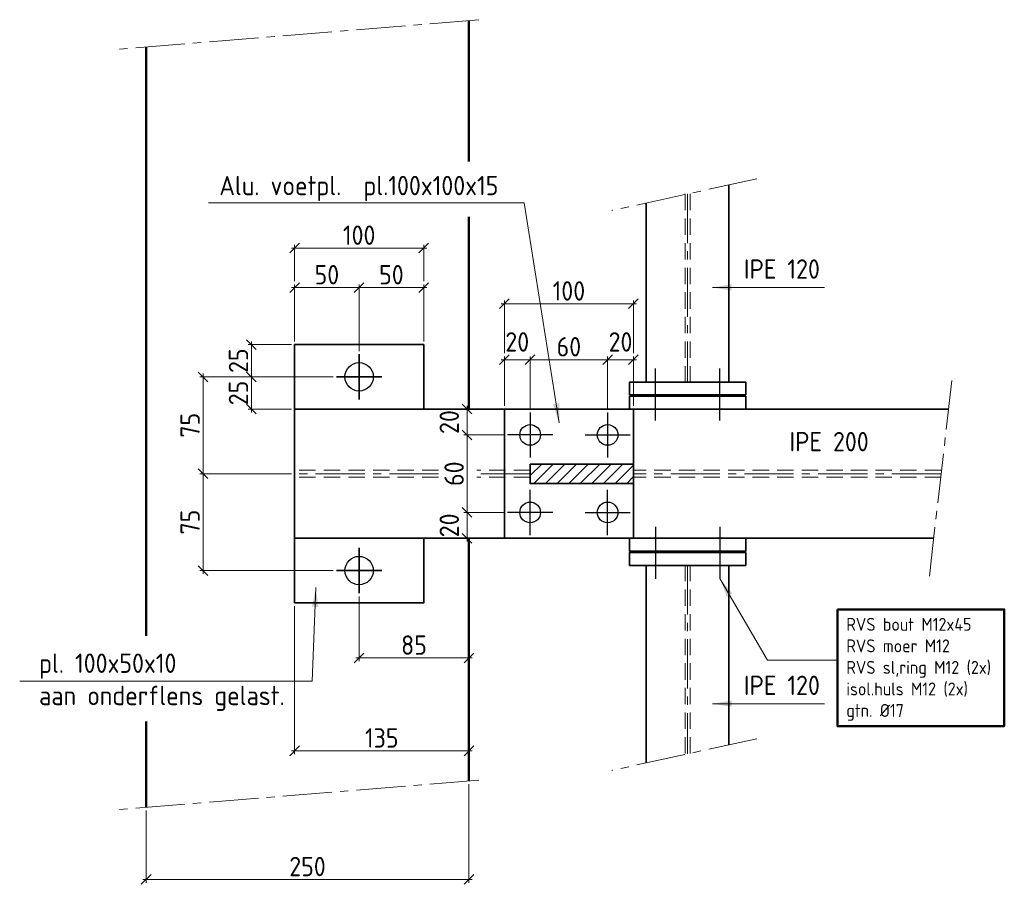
# Model space of a CAD drawing. Header units: millimetres. Extents: x 1013 to 324894, y 12445 to 193774.
# Tile 29 of 36: x 118649 to 119411, y 106121 to 106791. Entities that reach past the tile are written whole.
import ezdxf

# ---------------------------------------------------------------- set-up
doc = ezdxf.new("R2010")
doc.units = ezdxf.units.MM
doc.header["$LTSCALE"] = 10
doc.linetypes.add('CENTER2', pattern=[28.575, 19.05, -3.175, 3.175, -3.175])
doc.linetypes.add('DASHED2', pattern=[9.525, 6.35, -3.175])
for name, color, linetype, lineweight in [('18hartlijn', 1, 'CENTER2', 18), ('18stippel', 1, 'DASHED2', 18), ('25', 7, 'Continuous', 25), ('35', 2, 'Continuous', 35), ('35tekst', 2, 'Continuous', 35), ('50', 42, 'Continuous', 50), ('Arcering', 254, 'Continuous', 13)]:
    doc.layers.add(name, color=color, linetype=linetype, lineweight=lineweight)
doc.styles.add('Bersselaar', font='isocp.shx')
doc.dimstyles.new('SCH-5$0', dxfattribs={"dimscale": 5, "dimtxt": 3, "dimasz": 1.5, "dimexe": 0.5, "dimexo": 0.5, "dimgap": 0.5, "dimtad": 1, "dimdec": 0, "dimdsep": 46, "dimtxsty": 'Bersselaar', "dimblk1": 'OBLIQUE', "dimblk2": 'OBLIQUE', "dimsah": 1, "dimcen": 3.5, "dimdle": 0.5, "dimclrd": 3, "dimclre": 3, "dimclrt": 256, "dimadec": 0, "dimazin": 0, "dimtfac": 1, "dimtdec": 0, "dimtmove": 2, "dimatfit": 3, "dimldrblk": 'OBLIQUE', "dimfxl": 1, "dimtvp": 1.4, "dimtolj": 1, "dimtzin": 0, "dimlwd": 13, "dimlwe": 13, "dimarcsym": 0})
doc.dimstyles.new('SCH-5$7', dxfattribs={"dimscale": 5, "dimtxt": 3, "dimasz": 3, "dimexe": 0.5, "dimexo": 0.5, "dimgap": 0.5, "dimtad": 1, "dimdsep": 46, "dimtxsty": 'Bersselaar', "dimcen": 3.5, "dimdle": 0.5, "dimclrd": 3, "dimclre": 1, "dimclrt": 256, "dimadec": 0, "dimazin": 0, "dimtfac": 1, "dimtmove": 2, "dimatfit": 3, "dimfxl": 1, "dimtvp": 1.4, "dimtolj": 1, "dimtzin": 0, "dimlwd": 13, "dimlwe": 13, "dimarcsym": 0})

# ---------------------------------------------------------------- blocks, each defined once
blk = doc.blocks.new('_Oblique')
at = {"color": 0, "lineweight": -2}
blk.add_line((-0.5, -0.5), (0.5, 0.5), dxfattribs=at)
blk = doc.blocks.new('*D782')
at = {"layer": '35', "color": 3, "lineweight": 13}
for p, q in [((118790.56, 106516.63), (118790.56, 106436.63)), ((118891.5, 106514.13), (118788.06, 106514.13)), ((118859, 106439.13), (118788.06, 106439.13))]:
    blk.add_line(p, q, dxfattribs=at)
at = {"layer": 'Defpoints', "color": 0}
for p in [(118894, 106514.13), (118790.56, 106439.13), (118861.5, 106439.13)]:
    blk.add_point(p, dxfattribs=at)
at = {"layer": '35', "color": 3, "lineweight": 13, "xscale": 7.5, "yscale": 7.5, "zscale": 7.5}
for p, rotation in [((118790.56, 106514.13), 90), ((118790.56, 106439.13), 270)]:
    blk.add_blockref('_Oblique', p, dxfattribs=dict(at, rotation=rotation))
at = {"layer": '35', "insert": (118780.56, 106476.63), "char_height": 15, "attachment_point": 5, "rotation": 90, "style": 'Bersselaar'}
blk.add_mtext('\\A1;75', dxfattribs=at)
blk = doc.blocks.new('*D783')
at = {"layer": '35', "color": 3, "lineweight": 13}
for p, q in [((118790.56, 106441.63), (118790.56, 106361.63)), ((118859, 106439.13), (118788.06, 106439.13)), ((118891.5, 106364.13), (118788.06, 106364.13))]:
    blk.add_line(p, q, dxfattribs=at)
at = {"layer": 'Defpoints', "color": 0}
for p in [(118861.5, 106439.13), (118790.56, 106364.13), (118894, 106364.13)]:
    blk.add_point(p, dxfattribs=at)
at = {"layer": '35', "color": 3, "lineweight": 13, "xscale": 7.5, "yscale": 7.5, "zscale": 7.5}
for p, rotation in [((118790.56, 106439.13), 90), ((118790.56, 106364.13), 270)]:
    blk.add_blockref('_Oblique', p, dxfattribs=dict(at, rotation=rotation))
at = {"layer": '35', "insert": (118780.56, 106401.63), "char_height": 15, "attachment_point": 5, "rotation": 90, "style": 'Bersselaar'}
blk.add_mtext('\\A1;75', dxfattribs=at)
blk = doc.blocks.new('*D784')
at = {"layer": '35', "color": 3, "lineweight": 13}
for p, q in [((118828, 106541.63), (118828, 106511.63)), ((118859, 106539.13), (118825.5, 106539.13)), ((118859, 106514.13), (118825.5, 106514.13))]:
    blk.add_line(p, q, dxfattribs=at)
at = {"layer": 'Defpoints', "color": 0}
for p in [(118861.5, 106539.13), (118828, 106514.13), (118861.5, 106514.13)]:
    blk.add_point(p, dxfattribs=at)
at = {"layer": '35', "color": 3, "lineweight": 13, "xscale": 7.5, "yscale": 7.5, "zscale": 7.5}
for p, rotation in [((118828, 106539.13), 90), ((118828, 106514.13), 270)]:
    blk.add_blockref('_Oblique', p, dxfattribs=dict(at, rotation=rotation))
at = {"layer": '35', "insert": (118818, 106526.63), "char_height": 15, "attachment_point": 5, "rotation": 90, "style": 'Bersselaar'}
blk.add_mtext('\\A1;25', dxfattribs=at)
blk = doc.blocks.new('*D785')
at = {"layer": '35', "color": 3, "lineweight": 13}
for p, q in [((118828, 106516.63), (118828, 106486.63)), ((118859, 106514.13), (118825.5, 106514.13)), ((118859, 106489.13), (118825.5, 106489.13))]:
    blk.add_line(p, q, dxfattribs=at)
at = {"layer": 'Defpoints', "color": 0}
for p in [(118861.5, 106514.13), (118828, 106489.13), (118861.5, 106489.13)]:
    blk.add_point(p, dxfattribs=at)
at = {"layer": '35', "color": 3, "lineweight": 13, "xscale": 7.5, "yscale": 7.5, "zscale": 7.5}
for p, rotation in [((118828, 106514.13), 90), ((118828, 106489.13), 270)]:
    blk.add_blockref('_Oblique', p, dxfattribs=dict(at, rotation=rotation))
at = {"layer": '35', "insert": (118818, 106501.63), "char_height": 15, "attachment_point": 5, "rotation": 90, "style": 'Bersselaar'}
blk.add_mtext('\\A1;25', dxfattribs=at)
blk = doc.blocks.new('*D786')
at = {"layer": '35', "color": 3, "lineweight": 13}
for p, q in [((118861.5, 106541.63), (118861.5, 106585.72)), ((118911.5, 106534.13), (118911.5, 106585.72)), ((118859, 106583.22), (118914, 106583.22))]:
    blk.add_line(p, q, dxfattribs=at)
at = {"layer": 'Defpoints', "color": 0}
for p in [(118911.5, 106583.22), (118861.5, 106539.13), (118911.5, 106531.63)]:
    blk.add_point(p, dxfattribs=at)
at = {"layer": '35', "color": 3, "lineweight": 13, "xscale": 7.5, "yscale": 7.5, "zscale": 7.5, "rotation": 180}
blk.add_blockref('_Oblique', (118861.5, 106583.22), dxfattribs=at)
at = {"layer": '35', "color": 3, "lineweight": 13, "xscale": 7.5, "yscale": 7.5, "zscale": 7.5}
blk.add_blockref('_Oblique', (118911.5, 106583.22), dxfattribs=at)
at = {"layer": '35', "insert": (118886.5, 106593.22), "char_height": 15, "attachment_point": 5, "style": 'Bersselaar'}
blk.add_mtext('\\A1;50', dxfattribs=at)
blk = doc.blocks.new('*D787')
at = {"layer": '35', "color": 3, "lineweight": 13}
for p, q in [((118911.5, 106534.13), (118911.5, 106585.72)), ((118961.5, 106541.63), (118961.5, 106585.72)), ((118909, 106583.22), (118964, 106583.22))]:
    blk.add_line(p, q, dxfattribs=at)
at = {"layer": 'Defpoints', "color": 0}
for p in [(118961.5, 106583.22), (118961.5, 106539.13), (118911.5, 106531.63)]:
    blk.add_point(p, dxfattribs=at)
at = {"layer": '35', "color": 3, "lineweight": 13, "xscale": 7.5, "yscale": 7.5, "zscale": 7.5, "rotation": 180}
blk.add_blockref('_Oblique', (118911.5, 106583.22), dxfattribs=at)
at = {"layer": '35', "color": 3, "lineweight": 13, "xscale": 7.5, "yscale": 7.5, "zscale": 7.5}
blk.add_blockref('_Oblique', (118961.5, 106583.22), dxfattribs=at)
at = {"layer": '35', "insert": (118936.5, 106593.22), "char_height": 15, "attachment_point": 5, "style": 'Bersselaar'}
blk.add_mtext('\\A1;50', dxfattribs=at)
blk = doc.blocks.new('*D788')
at = {"layer": '35', "color": 3, "lineweight": 13}
for p, q in [((118861.5, 106588.22), (118861.5, 106616.33)), ((118961.5, 106588.22), (118961.5, 106616.33)), ((118859, 106613.83), (118964, 106613.83))]:
    blk.add_line(p, q, dxfattribs=at)
at = {"layer": 'Defpoints', "color": 0}
for p in [(118961.5, 106613.83), (118861.5, 106585.72), (118961.5, 106585.72)]:
    blk.add_point(p, dxfattribs=at)
at = {"layer": '35', "color": 3, "lineweight": 13, "xscale": 7.5, "yscale": 7.5, "zscale": 7.5, "rotation": 180}
blk.add_blockref('_Oblique', (118861.5, 106613.83), dxfattribs=at)
at = {"layer": '35', "color": 3, "lineweight": 13, "xscale": 7.5, "yscale": 7.5, "zscale": 7.5}
blk.add_blockref('_Oblique', (118961.5, 106613.83), dxfattribs=at)
at = {"layer": '35', "insert": (118911.5, 106623.83), "char_height": 15, "attachment_point": 5, "style": 'Bersselaar'}
blk.add_mtext('\\A1;100', dxfattribs=at)
blk = doc.blocks.new('*D789')
at = {"layer": '35', "color": 3, "lineweight": 13}
for p, q in [((119021.5, 106527.43), (119046.5, 106527.43)), ((119024, 106491.63), (119024, 106529.93)), ((119044, 106489.13), (119044, 106529.93))]:
    blk.add_line(p, q, dxfattribs=at)
at = {"layer": 'Defpoints', "color": 0}
for p in [(119044, 106527.43), (119024, 106489.13), (119044, 106486.63)]:
    blk.add_point(p, dxfattribs=at)
at = {"layer": '35', "color": 3, "lineweight": 13, "xscale": 7.5, "yscale": 7.5, "zscale": 7.5, "rotation": 180}
blk.add_blockref('_Oblique', (119024, 106527.43), dxfattribs=at)
at = {"layer": '35', "color": 3, "lineweight": 13, "xscale": 7.5, "yscale": 7.5, "zscale": 7.5}
blk.add_blockref('_Oblique', (119044, 106527.43), dxfattribs=at)
at = {"layer": '35', "insert": (119034, 106541.18), "char_height": 15, "attachment_point": 5, "style": 'Bersselaar'}
blk.add_mtext('\\A1;20', dxfattribs=at)
blk = doc.blocks.new('*D790')
at = {"layer": '35', "color": 3, "lineweight": 13}
for p, q in [((119041.5, 106527.43), (119106.5, 106527.43)), ((119044, 106489.13), (119044, 106529.93)), ((119104, 106489.13), (119104, 106529.93))]:
    blk.add_line(p, q, dxfattribs=at)
at = {"layer": 'Defpoints', "color": 0}
for p in [(119104, 106527.43), (119044, 106486.63), (119104, 106486.63)]:
    blk.add_point(p, dxfattribs=at)
at = {"layer": '35', "color": 3, "lineweight": 13, "xscale": 7.5, "yscale": 7.5, "zscale": 7.5, "rotation": 180}
blk.add_blockref('_Oblique', (119044, 106527.43), dxfattribs=at)
at = {"layer": '35', "color": 3, "lineweight": 13, "xscale": 7.5, "yscale": 7.5, "zscale": 7.5}
blk.add_blockref('_Oblique', (119104, 106527.43), dxfattribs=at)
at = {"layer": '35', "insert": (119074, 106537.43), "char_height": 15, "attachment_point": 5, "style": 'Bersselaar'}
blk.add_mtext('\\A1;60', dxfattribs=at)
blk = doc.blocks.new('*D791')
at = {"layer": '35', "color": 3, "lineweight": 13}
for p, q in [((119101.5, 106527.43), (119126.5, 106527.43)), ((119104, 106489.13), (119104, 106529.93)), ((119124, 106491.63), (119124, 106529.93))]:
    blk.add_line(p, q, dxfattribs=at)
at = {"layer": 'Defpoints', "color": 0}
for p in [(119124, 106527.43), (119104, 106486.63), (119124, 106489.13)]:
    blk.add_point(p, dxfattribs=at)
at = {"layer": '35', "color": 3, "lineweight": 13, "xscale": 7.5, "yscale": 7.5, "zscale": 7.5, "rotation": 180}
blk.add_blockref('_Oblique', (119104, 106527.43), dxfattribs=at)
at = {"layer": '35', "color": 3, "lineweight": 13, "xscale": 7.5, "yscale": 7.5, "zscale": 7.5}
blk.add_blockref('_Oblique', (119124, 106527.43), dxfattribs=at)
at = {"layer": '35', "insert": (119114, 106541.18), "char_height": 15, "attachment_point": 5, "style": 'Bersselaar'}
blk.add_mtext('\\A1;20', dxfattribs=at)
blk = doc.blocks.new('*D792')
at = {"layer": '35', "color": 3, "lineweight": 13}
for p, q in [((119021.5, 106570.68), (119126.5, 106570.68)), ((119024, 106532.43), (119024, 106573.18)), ((119124, 106532.43), (119124, 106573.18))]:
    blk.add_line(p, q, dxfattribs=at)
at = {"layer": 'Defpoints', "color": 0}
for p in [(119124, 106570.68), (119024, 106529.93), (119124, 106529.93)]:
    blk.add_point(p, dxfattribs=at)
at = {"layer": '35', "color": 3, "lineweight": 13, "xscale": 7.5, "yscale": 7.5, "zscale": 7.5, "rotation": 180}
blk.add_blockref('_Oblique', (119024, 106570.68), dxfattribs=at)
at = {"layer": '35', "color": 3, "lineweight": 13, "xscale": 7.5, "yscale": 7.5, "zscale": 7.5}
blk.add_blockref('_Oblique', (119124, 106570.68), dxfattribs=at)
at = {"layer": '35', "insert": (119074, 106580.68), "char_height": 15, "attachment_point": 5, "style": 'Bersselaar'}
blk.add_mtext('\\A1;100', dxfattribs=at)
blk = doc.blocks.new('*D793')
at = {"layer": '35', "color": 3, "lineweight": 13}
for p, q in [((119021.5, 106489.13), (118992.58, 106489.13)), ((118995.08, 106491.63), (118995.08, 106466.63)), ((119024, 106469.13), (118992.58, 106469.13))]:
    blk.add_line(p, q, dxfattribs=at)
at = {"layer": 'Defpoints', "color": 0}
for p in [(119024, 106489.13), (118995.08, 106469.13), (119026.5, 106469.13)]:
    blk.add_point(p, dxfattribs=at)
at = {"layer": '35', "color": 3, "lineweight": 13, "xscale": 7.5, "yscale": 7.5, "zscale": 7.5}
for p, rotation in [((118995.08, 106489.13), 90), ((118995.08, 106469.13), 270)]:
    blk.add_blockref('_Oblique', p, dxfattribs=dict(at, rotation=rotation))
at = {"layer": '35', "insert": (118981.32, 106479.13), "char_height": 15, "attachment_point": 5, "rotation": 90, "style": 'Bersselaar'}
blk.add_mtext('\\A1;20', dxfattribs=at)
blk = doc.blocks.new('*D794')
at = {"layer": '35', "color": 3, "lineweight": 13}
for p, q in [((118995.08, 106471.63), (118995.08, 106406.63)), ((119024, 106469.13), (118992.58, 106469.13)), ((119024, 106409.13), (118992.58, 106409.13))]:
    blk.add_line(p, q, dxfattribs=at)
at = {"layer": 'Defpoints', "color": 0}
for p in [(119026.5, 106469.13), (118995.08, 106409.13), (119026.5, 106409.13)]:
    blk.add_point(p, dxfattribs=at)
at = {"layer": '35', "color": 3, "lineweight": 13, "xscale": 7.5, "yscale": 7.5, "zscale": 7.5}
for p, rotation in [((118995.08, 106469.13), 90), ((118995.08, 106409.13), 270)]:
    blk.add_blockref('_Oblique', p, dxfattribs=dict(at, rotation=rotation))
at = {"layer": '35', "insert": (118985.08, 106439.13), "char_height": 15, "attachment_point": 5, "rotation": 90, "style": 'Bersselaar'}
blk.add_mtext('\\A1;60', dxfattribs=at)
blk = doc.blocks.new('*D795')
at = {"layer": '35', "color": 3, "lineweight": 13}
for p, q in [((118995.08, 106411.63), (118995.08, 106386.63)), ((119024, 106409.13), (118992.58, 106409.13)), ((119021.5, 106389.13), (118992.58, 106389.13))]:
    blk.add_line(p, q, dxfattribs=at)
at = {"layer": 'Defpoints', "color": 0}
for p in [(119026.5, 106409.13), (118995.08, 106389.13), (119024, 106389.13)]:
    blk.add_point(p, dxfattribs=at)
at = {"layer": '35', "color": 3, "lineweight": 13, "xscale": 7.5, "yscale": 7.5, "zscale": 7.5}
for p, rotation in [((118995.08, 106409.13), 90), ((118995.08, 106389.13), 270)]:
    blk.add_blockref('_Oblique', p, dxfattribs=dict(at, rotation=rotation))
at = {"layer": '35', "insert": (118981.32, 106399.13), "char_height": 15, "attachment_point": 5, "rotation": 90, "style": 'Bersselaar'}
blk.add_mtext('\\A1;20', dxfattribs=at)
blk = doc.blocks.new('*D846')
at = {"layer": '35tekst', "color": 3, "lineweight": 13}
for p, q in [((118996.5, 106198.8), (118996.5, 106122.45)), ((118746.5, 106178.35), (118746.5, 106122.45)), ((118999, 106124.95), (118744, 106124.95))]:
    blk.add_line(p, q, dxfattribs=at)
at = {"layer": 'Defpoints', "color": 0}
for p in [(118996.5, 106201.3), (118746.5, 106180.85), (118746.5, 106124.95)]:
    blk.add_point(p, dxfattribs=at)
at = {"layer": '35tekst', "color": 3, "lineweight": 13, "xscale": 7.5, "yscale": 7.5, "zscale": 7.5, "rotation": 180}
blk.add_blockref('_Oblique', (118746.5, 106124.95), dxfattribs=at)
at = {"layer": '35tekst', "color": 3, "lineweight": 13, "xscale": 7.5, "yscale": 7.5, "zscale": 7.5}
blk.add_blockref('_Oblique', (118996.5, 106124.95), dxfattribs=at)
at = {"layer": '35tekst', "insert": (118871.5, 106134.95), "char_height": 15, "attachment_point": 5, "style": 'Bersselaar'}
blk.add_mtext('\\A1;250', dxfattribs=at)
blk = doc.blocks.new('*D847')
at = {"layer": '35tekst', "color": 3, "lineweight": 13}
for p, q in [((118861.5, 106336.63), (118861.5, 106222.04)), ((118996.5, 106203.8), (118996.5, 106227.04)), ((118859, 106224.54), (118999, 106224.54))]:
    blk.add_line(p, q, dxfattribs=at)
at = {"layer": 'Defpoints', "color": 0}
for p in [(118861.5, 106339.13), (118996.5, 106224.54), (118996.5, 106201.3)]:
    blk.add_point(p, dxfattribs=at)
at = {"layer": '35tekst', "color": 3, "lineweight": 13, "xscale": 7.5, "yscale": 7.5, "zscale": 7.5, "rotation": 180}
blk.add_blockref('_Oblique', (118861.5, 106224.54), dxfattribs=at)
at = {"layer": '35tekst', "color": 3, "lineweight": 13, "xscale": 7.5, "yscale": 7.5, "zscale": 7.5}
blk.add_blockref('_Oblique', (118996.5, 106224.54), dxfattribs=at)
at = {"layer": '35tekst', "insert": (118929, 106234.54), "char_height": 15, "attachment_point": 5, "style": 'Bersselaar'}
blk.add_mtext('\\A1;135', dxfattribs=at)
blk = doc.blocks.new('*D848')
at = {"layer": '35tekst', "color": 3, "lineweight": 13}
for p, q in [((118911.5, 106344.13), (118911.5, 106293.93)), ((118909, 106296.43), (118999, 106296.43)), ((118996.5, 106297.71), (118996.5, 106298.93))]:
    blk.add_line(p, q, dxfattribs=at)
at = {"layer": 'Defpoints', "color": 0}
for p in [(118911.5, 106346.63), (118996.5, 106296.43), (118996.5, 106295.21)]:
    blk.add_point(p, dxfattribs=at)
at = {"layer": '35tekst', "color": 3, "lineweight": 13, "xscale": 7.5, "yscale": 7.5, "zscale": 7.5, "rotation": 180}
blk.add_blockref('_Oblique', (118911.5, 106296.43), dxfattribs=at)
at = {"layer": '35tekst', "color": 3, "lineweight": 13, "xscale": 7.5, "yscale": 7.5, "zscale": 7.5}
blk.add_blockref('_Oblique', (118996.5, 106296.43), dxfattribs=at)
at = {"layer": '35tekst', "insert": (118954, 106306.43), "char_height": 15, "attachment_point": 5, "style": 'Bersselaar'}
blk.add_mtext('\\A1;85', dxfattribs=at)

msp = doc.modelspace()

# ---------------------------------------------------------------- hatches: boundary and pattern name
at = {"layer": 'Arcering'}
h = msp.add_hatch(dxfattribs=at)
h.set_pattern_fill('ANSI31', color=256, scale=2, style=0)
h.set_pattern_definition([(45, (0, -186.632), (-4.49012806, 4.49012806), [])])
h.paths.add_polyline_path([(119123.995, 106431.631), (119123.995, 106446.631), (119043.995, 106446.631), (119043.995, 106431.631)])

# ---------------------------------------------------------------- linework, layer by layer
at = {"layer": '18hartlijn', "ltscale": 0.2}
for p, q in [((119004.287, 106790.677), (118724.992, 106767.828)), ((119219.631, 106667.508), (119107.198, 106642.934)), ((119165.995, 106655.785), (119165.995, 106510.131)), ((119370.712, 106511.287), (119353.144, 106358.577)), ((118973.043, 106439.131), (118861.495, 106439.131)), ((119043.995, 106439.131), (119002.789, 106439.131)), ((119362.411, 106439.131), (119123.995, 106439.131)), ((119165.995, 106368.131), (119165.995, 106222.229)), ((119219.631, 106233.951), (119107.198, 106209.377)), ((119004.287, 106201.937), (118724.992, 106179.087))]:
    msp.add_line(p, q, dxfattribs=at)
at = {"layer": '18stippel', "ltscale": 0.2}
for p, q in [((119163.995, 106655.785), (119163.995, 106510.131)), ((119167.995, 106655.785), (119167.995, 106510.131)), ((118973.043, 106441.931), (118861.495, 106441.931)), ((119043.995, 106441.931), (119002.789, 106441.931)), ((119362.411, 106441.931), (119123.995, 106441.931)), ((118973.043, 106436.331), (118861.495, 106436.331)), ((119043.995, 106436.331), (119002.789, 106436.331)), ((119362.411, 106436.331), (119123.995, 106436.331)), ((119163.995, 106222.477), (119163.995, 106368.131)), ((119167.995, 106222.477), (119167.995, 106368.131))]:
    msp.add_line(p, q, dxfattribs=at)
at = {"layer": '25'}
for p, q in [((119140.995, 106480.304), (119140.995, 106520.639)), ((119190.995, 106480.304), (119190.995, 106520.639)), ((119140.995, 106397.958), (119140.995, 106357.622)), ((119190.995, 106397.958), (119190.995, 106357.622))]:
    msp.add_line(p, q, dxfattribs=at)
at = {"layer": '25', "color": 3}
for p, q in [((119043.995, 106486.631), (119043.995, 106451.631)), ((119103.995, 106486.631), (119103.995, 106451.631)), ((119061.495, 106469.131), (119026.495, 106469.131)), ((119086.495, 106469.131), (119121.495, 106469.131)), ((119043.995, 106391.631), (119043.995, 106426.631)), ((119103.995, 106391.631), (119103.995, 106426.631)), ((119061.495, 106409.131), (119026.495, 106409.131)), ((119086.495, 106409.131), (119121.495, 106409.131))]:
    msp.add_line(p, q, dxfattribs=at)
at = {"layer": '25'}
for centre, radius in [((118911.495, 106514.131), 11), ((119043.995, 106469.131), 8), ((119103.995, 106469.131), 8), ((119043.995, 106409.131), 8), ((119103.995, 106409.131), 8), ((118911.495, 106364.131), 11)]:
    msp.add_circle(centre, radius, dxfattribs=at)
at = {"layer": '35'}
for p, q in [((119197.995, 106662.779), (119197.995, 106510.131)), ((119133.995, 106648.791), (119133.995, 106510.131)), ((119133.995, 106368.131), (119133.995, 106215.234)), ((119197.995, 106368.131), (119197.995, 106229.223))]:
    msp.add_line(p, q, dxfattribs=at)
at = {"layer": '35', "color": 3}
for p, q in [((118911.495, 106531.631), (118911.495, 106496.631)), ((118893.995, 106514.131), (118928.995, 106514.131)), ((118911.495, 106346.631), (118911.495, 106381.631)), ((118893.995, 106364.131), (118928.995, 106364.131))]:
    msp.add_line(p, q, dxfattribs=at)
at = {"layer": '35'}
for points in [[(118861.495, 106539.131), (118861.495, 106489.131), (118961.495, 106489.131), (118961.495, 106539.131)], [(119210.995, 106500.131), (119120.995, 106500.131), (119120.995, 106510.131), (119210.995, 106510.131)], [(119210.995, 106489.131), (119120.995, 106489.131), (119120.995, 106499.131), (119210.995, 106499.131)], [(119023.995, 106489.131), (119023.995, 106389.131), (119123.995, 106389.131), (119123.995, 106489.131)], [(119043.995, 106446.631), (119043.995, 106431.631), (119123.995, 106431.631), (119123.995, 106446.631)], [(118861.495, 106339.131), (118861.495, 106389.131), (118961.495, 106389.131), (118961.495, 106339.131)], [(119210.995, 106389.131), (119120.995, 106389.131), (119120.995, 106379.131), (119210.995, 106379.131)], [(119210.995, 106378.131), (119120.995, 106378.131), (119120.995, 106368.131), (119210.995, 106368.131)]]:
    msp.add_lwpolyline(points, close=True, dxfattribs=at)
msp.add_lwpolyline([(119368.163, 106489.131), (118861.495, 106489.131), (118861.495, 106389.131), (119356.659, 106389.131)], dxfattribs=at)
at = {"layer": '50'}
for p, q in [((118996.495, 106680.754), (118996.495, 106790.04)), ((118746.495, 106313.581), (118746.495, 106769.587)), ((118996.495, 106637.988), (118996.495, 106489.131)), ((118996.495, 106201.299), (118996.495, 106389.131)), ((118746.495, 106180.846), (118746.495, 106247.242))]:
    msp.add_line(p, q, dxfattribs=at)
msp.add_lwpolyline([(119282.093, 106334.094), (119411.354, 106334.094), (119411.354, 106243.733), (119282.093, 106243.733)], close=True, dxfattribs=at)

# ---------------------------------------------------------------- texts
at = {"layer": '25', "insert": (119288.932, 106327.489), "char_height": 10, "width": 162.68154, "attachment_point": 1, "style": 'Bersselaar'}
msp.add_mtext('RVS bout M12x45\\PRVS moer M12\\PRVS sl,ring M12 (2x)\\Pisol.huls M12 (2x)\\Pgtn. %%C17', dxfattribs=at)
at = {"layer": '35', "char_height": 15, "width": 244.02231, "attachment_point": 1, "style": 'Bersselaar'}
for s, insert in [('Alu. voetpl.  pl.100x100x15', (118803.169, 106669.775)), ('IPE 120', (119209.598, 106605.115)), ('IPE 200', (119244.939, 106471.461)), ('pl. 100x50x10\\Paan onderflens gelast.', (118663.534, 106299.905)), ('IPE 120', (119209.598, 106282.765))]:
    msp.add_mtext(s, dxfattribs=dict(at, insert=insert))

# ---------------------------------------------------------------- dimensions: what is measured, and where the dimension line sits
at = {"layer": '35'}
for base, p1, p2, picture, middle in [((118961.495, 106613.828), (118861.495, 106585.718), (118961.495, 106585.718), '*D788', (118911.495, 106623.828)), ((118911.495, 106583.218), (118861.495, 106539.131), (118911.495, 106531.631), '*D786', (118886.495, 106593.218)), ((118961.495, 106583.218), (118911.495, 106531.631), (118961.495, 106539.131), '*D787', (118936.495, 106593.218)), ((119123.995, 106570.684), (119023.995, 106529.927), (119123.995, 106529.927), '*D792', (119073.995, 106580.684)), ((119043.995, 106527.427), (119023.995, 106489.131), (119043.995, 106486.631), '*D789', (119033.995, 106541.178)), ((119103.995, 106527.427), (119043.995, 106486.631), (119103.995, 106486.631), '*D790', (119073.995, 106537.427)), ((119123.995, 106527.427), (119103.995, 106486.631), (119123.995, 106489.131), '*D791', (119113.995, 106541.178))]:
    dim = msp.add_linear_dim(base=base, p1=p1, p2=p2, dimstyle='SCH-5$0', dxfattribs=at)
    dim.commit()
    dim.dimension.update_dxf_attribs({"geometry": picture, "text_midpoint": middle})
for base, p1, p2, picture, middle in [((118828, 106514.131), (118861.495, 106539.131), (118861.495, 106514.131), '*D784', (118817.998, 106526.631)), ((118790.557, 106439.131), (118893.995, 106514.131), (118861.495, 106439.131), '*D782', (118780.557, 106476.631)), ((118828, 106489.131), (118861.495, 106514.131), (118861.495, 106489.131), '*D785', (118817.998, 106501.631)), ((118995.076, 106469.131), (119023.995, 106489.131), (119026.495, 106469.131), '*D793', (118981.324, 106479.131)), ((118995.076, 106409.131), (119026.495, 106469.131), (119026.495, 106409.131), '*D794', (118985.076, 106439.131)), ((118790.557, 106364.131), (118861.495, 106439.131), (118893.995, 106364.131), '*D783', (118780.557, 106401.631)), ((118995.076, 106389.131), (119026.495, 106409.131), (119023.995, 106389.131), '*D795', (118981.324, 106399.131))]:
    dim = msp.add_linear_dim(base=base, p1=p1, p2=p2, angle=90, dimstyle='SCH-5$0', dxfattribs=at)
    dim.commit()
    dim.dimension.update_dxf_attribs({"geometry": picture, "text_midpoint": middle})
at = {"layer": '35tekst'}
for base, p1, p2, picture, middle in [((118996.495, 106296.433), (118911.495, 106346.631), (118996.495, 106295.215), '*D848', (118953.995, 106306.433)), ((118996.495, 106224.539), (118861.495, 106339.131), (118996.495, 106201.299), '*D847', (118928.995, 106234.539)), ((118746.495, 106124.95), (118996.495, 106201.299), (118746.495, 106180.846), '*D846', (118871.495, 106134.952))]:
    dim = msp.add_linear_dim(base=base, p1=p1, p2=p2, dimstyle='SCH-5$0', dxfattribs=at)
    dim.commit()
    dim.dimension.update_dxf_attribs({"geometry": picture, "text_midpoint": middle})

# ---------------------------------------------------------------- leaders
at = {"layer": '35'}
for points in [[(119066.479, 106478.443), (119039.473, 106648.776), (118794.73, 106648.776)], [(119185.19, 106583.366), (119271.918, 106583.366)], [(119190.995, 106358.056), (119227.982, 106294.782), (119282.093, 106294.782)], [(118878.023, 106350.994), (118875.009, 106278.542), (118648.507, 106278.542)], [(119185.19, 106261.017), (119271.918, 106261.017)]]:
    msp.add_leader(points, dimstyle='SCH-5$7', override={"dimgap": 0.5, "dimtad": 1}, dxfattribs=at)

doc.saveas('drawing.dxf')
